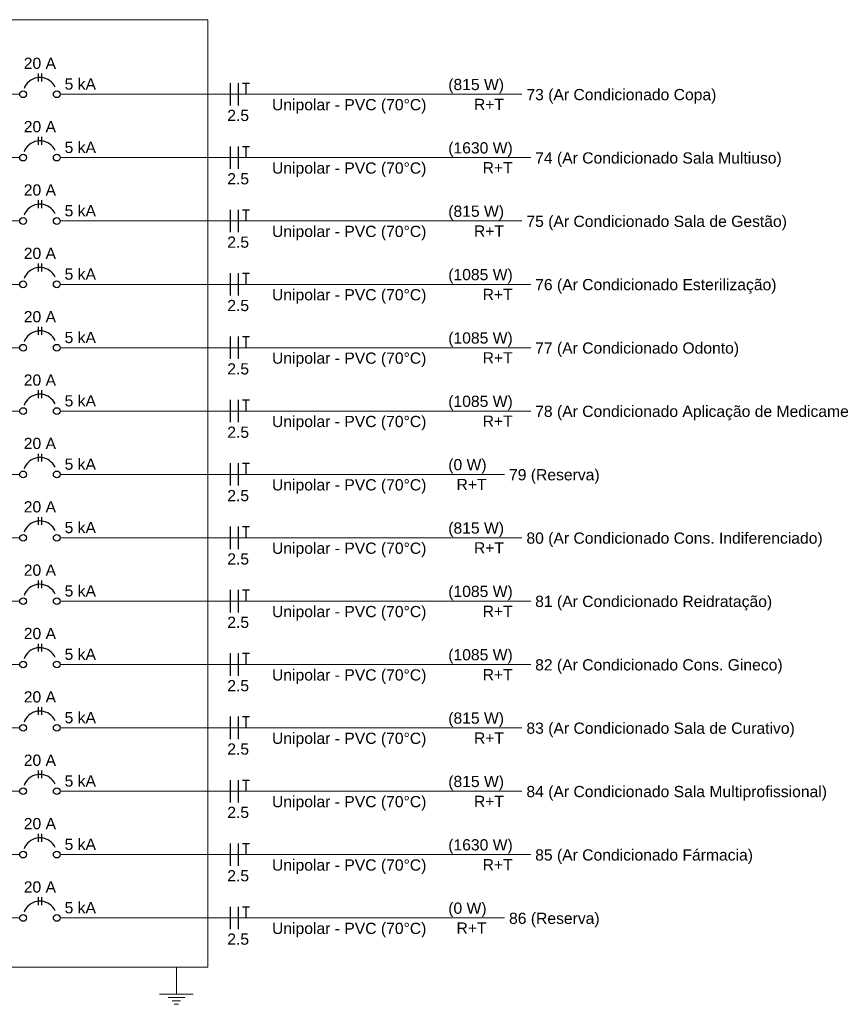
# Model space of a CAD drawing. Extents: x 5066 to 9756, y -2696 to -1109.
# Tile 37 of 208: x 9454 to 9468, y -2670 to -2653. Entities that reach past the tile are written whole.
import ezdxf

# ---------------------------------------------------------------- set-up
doc = ezdxf.new("R2010")
doc.units = 0
doc.header["$MEASUREMENT"] = 0
doc.linetypes.add('NULL', pattern=[0])
for name, color, linetype, lineweight in [('DI-Disjuntor', 3, 'CONTINUOUS', 30), ('DI-Fios', 3, 'CONTINUOUS', 30), ('DI-Linhas do diagrama', 3, 'CONTINUOUS', 20), ('DI-Pontilhado', 3, 'CONTINUOUS', 20), ('DI-Textos do diagrama', 2, 'CONTINUOUS', 20)]:
    doc.layers.add(name, color=color, linetype=linetype, lineweight=lineweight)
doc.styles.add('Arial', font='arial.ttf')

msp = doc.modelspace()

# ---------------------------------------------------------------- linework, layer by layer
at = {"layer": 'DI-Disjuntor'}
for p, q in [((9454.066, -2653.593), (9454.066, -2653.733)), ((9454.126, -2653.593), (9454.126, -2653.733)), ((9454.066, -2654.723), (9454.066, -2654.863)), ((9454.126, -2654.723), (9454.126, -2654.863)), ((9454.066, -2655.853), (9454.066, -2655.993)), ((9454.126, -2655.853), (9454.126, -2655.993)), ((9454.066, -2656.983), (9454.066, -2657.123)), ((9454.126, -2656.983), (9454.126, -2657.123)), ((9454.066, -2658.113), (9454.066, -2658.253)), ((9454.126, -2658.113), (9454.126, -2658.253)), ((9454.066, -2659.243), (9454.066, -2659.383)), ((9454.126, -2659.243), (9454.126, -2659.383)), ((9454.066, -2660.373), (9454.066, -2660.513)), ((9454.126, -2660.373), (9454.126, -2660.513)), ((9454.066, -2661.503), (9454.066, -2661.643)), ((9454.126, -2661.503), (9454.126, -2661.643)), ((9454.066, -2662.633), (9454.066, -2662.773)), ((9454.126, -2662.633), (9454.126, -2662.773)), ((9454.066, -2663.763), (9454.066, -2663.903)), ((9454.126, -2663.763), (9454.126, -2663.903)), ((9454.066, -2664.893), (9454.066, -2665.033)), ((9454.126, -2664.893), (9454.126, -2665.033)), ((9454.066, -2666.023), (9454.066, -2666.163)), ((9454.126, -2666.023), (9454.126, -2666.163)), ((9454.066, -2667.153), (9454.066, -2667.293)), ((9454.126, -2667.153), (9454.126, -2667.293)), ((9454.066, -2668.283), (9454.066, -2668.423)), ((9454.126, -2668.283), (9454.126, -2668.423))]:
    msp.add_line(p, q, dxfattribs=at)
for points in [[(9454.367, -2653.836), (9454.349, -2653.802), (9454.325, -2653.77), (9454.298, -2653.742), (9454.268, -2653.717), (9454.234, -2653.697), (9454.198, -2653.681), (9454.16, -2653.67), (9454.122, -2653.664), (9454.082, -2653.663), (9454.043, -2653.668), (9454.005, -2653.677), (9453.969, -2653.691), (9453.934, -2653.71), (9453.903, -2653.733), (9453.874, -2653.76), (9453.85, -2653.791), (9453.829, -2653.825), (9453.814, -2653.861)], [(9454.367, -2654.966), (9454.349, -2654.932), (9454.325, -2654.9), (9454.298, -2654.872), (9454.268, -2654.847), (9454.234, -2654.827), (9454.198, -2654.811), (9454.16, -2654.8), (9454.122, -2654.794), (9454.082, -2654.793), (9454.043, -2654.798), (9454.005, -2654.807), (9453.969, -2654.821), (9453.934, -2654.84), (9453.903, -2654.863), (9453.874, -2654.89), (9453.85, -2654.921), (9453.829, -2654.955), (9453.814, -2654.991)], [(9454.367, -2656.096), (9454.349, -2656.062), (9454.325, -2656.03), (9454.298, -2656.002), (9454.268, -2655.977), (9454.234, -2655.957), (9454.198, -2655.941), (9454.16, -2655.93), (9454.122, -2655.924), (9454.082, -2655.923), (9454.043, -2655.928), (9454.005, -2655.937), (9453.969, -2655.951), (9453.934, -2655.97), (9453.903, -2655.993), (9453.874, -2656.02), (9453.85, -2656.051), (9453.829, -2656.085), (9453.814, -2656.121)], [(9454.367, -2657.226), (9454.349, -2657.192), (9454.325, -2657.16), (9454.298, -2657.132), (9454.268, -2657.107), (9454.234, -2657.087), (9454.198, -2657.071), (9454.16, -2657.06), (9454.122, -2657.054), (9454.082, -2657.053), (9454.043, -2657.058), (9454.005, -2657.067), (9453.969, -2657.081), (9453.934, -2657.1), (9453.903, -2657.123), (9453.874, -2657.15), (9453.85, -2657.181), (9453.829, -2657.215), (9453.814, -2657.251)], [(9454.367, -2658.356), (9454.349, -2658.322), (9454.325, -2658.29), (9454.298, -2658.262), (9454.268, -2658.237), (9454.234, -2658.217), (9454.198, -2658.201), (9454.16, -2658.19), (9454.122, -2658.184), (9454.082, -2658.183), (9454.043, -2658.188), (9454.005, -2658.197), (9453.969, -2658.211), (9453.934, -2658.23), (9453.903, -2658.253), (9453.874, -2658.28), (9453.85, -2658.311), (9453.829, -2658.345), (9453.814, -2658.381)], [(9454.367, -2659.486), (9454.349, -2659.452), (9454.325, -2659.42), (9454.298, -2659.392), (9454.268, -2659.367), (9454.234, -2659.347), (9454.198, -2659.331), (9454.16, -2659.32), (9454.122, -2659.314), (9454.082, -2659.313), (9454.043, -2659.318), (9454.005, -2659.327), (9453.969, -2659.341), (9453.934, -2659.36), (9453.903, -2659.383), (9453.874, -2659.41), (9453.85, -2659.441), (9453.829, -2659.475), (9453.814, -2659.511)], [(9454.367, -2660.616), (9454.349, -2660.582), (9454.325, -2660.55), (9454.298, -2660.522), (9454.268, -2660.497), (9454.234, -2660.477), (9454.198, -2660.461), (9454.16, -2660.45), (9454.122, -2660.444), (9454.082, -2660.443), (9454.043, -2660.448), (9454.005, -2660.457), (9453.969, -2660.471), (9453.934, -2660.49), (9453.903, -2660.513), (9453.874, -2660.54), (9453.85, -2660.571), (9453.829, -2660.605), (9453.814, -2660.641)], [(9454.367, -2661.746), (9454.349, -2661.712), (9454.325, -2661.68), (9454.298, -2661.652), (9454.268, -2661.627), (9454.234, -2661.607), (9454.198, -2661.591), (9454.16, -2661.58), (9454.122, -2661.574), (9454.082, -2661.573), (9454.043, -2661.578), (9454.005, -2661.587), (9453.969, -2661.601), (9453.934, -2661.62), (9453.903, -2661.643), (9453.874, -2661.67), (9453.85, -2661.701), (9453.829, -2661.735), (9453.814, -2661.771)], [(9454.367, -2662.876), (9454.349, -2662.842), (9454.325, -2662.81), (9454.298, -2662.782), (9454.268, -2662.757), (9454.234, -2662.737), (9454.198, -2662.721), (9454.16, -2662.71), (9454.122, -2662.704), (9454.082, -2662.703), (9454.043, -2662.708), (9454.005, -2662.717), (9453.969, -2662.731), (9453.934, -2662.75), (9453.903, -2662.773), (9453.874, -2662.8), (9453.85, -2662.831), (9453.829, -2662.865), (9453.814, -2662.901)], [(9454.367, -2664.006), (9454.349, -2663.972), (9454.325, -2663.94), (9454.298, -2663.912), (9454.268, -2663.887), (9454.234, -2663.867), (9454.198, -2663.851), (9454.16, -2663.84), (9454.122, -2663.834), (9454.082, -2663.833), (9454.043, -2663.838), (9454.005, -2663.847), (9453.969, -2663.861), (9453.934, -2663.88), (9453.903, -2663.903), (9453.874, -2663.93), (9453.85, -2663.961), (9453.829, -2663.995), (9453.814, -2664.031)], [(9454.367, -2665.136), (9454.349, -2665.102), (9454.325, -2665.07), (9454.298, -2665.042), (9454.268, -2665.017), (9454.234, -2664.997), (9454.198, -2664.981), (9454.16, -2664.97), (9454.122, -2664.964), (9454.082, -2664.963), (9454.043, -2664.968), (9454.005, -2664.977), (9453.969, -2664.991), (9453.934, -2665.01), (9453.903, -2665.033), (9453.874, -2665.06), (9453.85, -2665.091), (9453.829, -2665.125), (9453.814, -2665.161)], [(9454.367, -2666.266), (9454.349, -2666.232), (9454.325, -2666.2), (9454.298, -2666.172), (9454.268, -2666.147), (9454.234, -2666.127), (9454.198, -2666.111), (9454.16, -2666.1), (9454.122, -2666.094), (9454.082, -2666.093), (9454.043, -2666.098), (9454.005, -2666.107), (9453.969, -2666.121), (9453.934, -2666.14), (9453.903, -2666.163), (9453.874, -2666.19), (9453.85, -2666.221), (9453.829, -2666.255), (9453.814, -2666.291)], [(9454.367, -2667.396), (9454.349, -2667.362), (9454.325, -2667.33), (9454.298, -2667.302), (9454.268, -2667.277), (9454.234, -2667.257), (9454.198, -2667.241), (9454.16, -2667.23), (9454.122, -2667.224), (9454.082, -2667.223), (9454.043, -2667.228), (9454.005, -2667.237), (9453.969, -2667.251), (9453.934, -2667.27), (9453.903, -2667.293), (9453.874, -2667.32), (9453.85, -2667.351), (9453.829, -2667.385), (9453.814, -2667.421)], [(9454.367, -2668.526), (9454.349, -2668.492), (9454.325, -2668.46), (9454.298, -2668.432), (9454.268, -2668.407), (9454.234, -2668.387), (9454.198, -2668.371), (9454.16, -2668.36), (9454.122, -2668.354), (9454.082, -2668.353), (9454.043, -2668.358), (9454.005, -2668.367), (9453.969, -2668.381), (9453.934, -2668.4), (9453.903, -2668.423), (9453.874, -2668.45), (9453.85, -2668.481), (9453.829, -2668.515), (9453.814, -2668.551)]]:
    msp.add_lwpolyline(points, dxfattribs=at)
for centre in [(9453.796, -2653.963), (9454.396, -2653.963), (9453.796, -2655.093), (9454.396, -2655.093), (9453.796, -2656.223), (9454.396, -2656.223), (9453.796, -2657.353), (9454.396, -2657.353), (9453.796, -2658.483), (9454.396, -2658.483), (9453.796, -2659.613), (9454.396, -2659.613), (9453.796, -2660.743), (9454.396, -2660.743), (9453.796, -2661.873), (9454.396, -2661.873), (9453.796, -2663.003), (9454.396, -2663.003), (9453.796, -2664.133), (9454.396, -2664.133), (9453.796, -2665.263), (9454.396, -2665.263), (9453.796, -2666.393), (9454.396, -2666.393), (9453.796, -2667.523), (9454.396, -2667.523), (9453.796, -2668.653), (9454.396, -2668.653)]:
    msp.add_circle(centre, 0.06, dxfattribs=at)
at = {"layer": 'DI-Fios'}
for p, q in [((9457.489, -2653.763), (9457.489, -2654.163)), ((9457.629, -2653.763), (9457.629, -2654.163)), ((9457.705, -2653.763), (9457.833, -2653.763)), ((9457.769, -2653.963), (9457.769, -2653.763)), ((9457.489, -2654.893), (9457.489, -2655.293)), ((9457.629, -2654.893), (9457.629, -2655.293)), ((9457.705, -2654.893), (9457.833, -2654.893)), ((9457.769, -2655.093), (9457.769, -2654.893)), ((9457.489, -2656.023), (9457.489, -2656.423)), ((9457.629, -2656.023), (9457.629, -2656.423)), ((9457.705, -2656.023), (9457.833, -2656.023)), ((9457.769, -2656.223), (9457.769, -2656.023)), ((9457.489, -2657.153), (9457.489, -2657.553)), ((9457.629, -2657.153), (9457.629, -2657.553)), ((9457.705, -2657.153), (9457.833, -2657.153)), ((9457.769, -2657.353), (9457.769, -2657.153)), ((9457.489, -2658.283), (9457.489, -2658.683)), ((9457.629, -2658.283), (9457.629, -2658.683)), ((9457.705, -2658.283), (9457.833, -2658.283)), ((9457.769, -2658.483), (9457.769, -2658.283)), ((9457.489, -2659.413), (9457.489, -2659.813)), ((9457.629, -2659.413), (9457.629, -2659.813)), ((9457.705, -2659.413), (9457.833, -2659.413)), ((9457.769, -2659.613), (9457.769, -2659.413)), ((9457.489, -2660.543), (9457.489, -2660.943)), ((9457.629, -2660.543), (9457.629, -2660.943)), ((9457.705, -2660.543), (9457.833, -2660.543)), ((9457.769, -2660.743), (9457.769, -2660.543)), ((9457.489, -2661.673), (9457.489, -2662.073)), ((9457.629, -2661.673), (9457.629, -2662.073)), ((9457.705, -2661.673), (9457.833, -2661.673)), ((9457.769, -2661.873), (9457.769, -2661.673)), ((9457.489, -2662.803), (9457.489, -2663.203)), ((9457.629, -2662.803), (9457.629, -2663.203)), ((9457.705, -2662.803), (9457.833, -2662.803)), ((9457.769, -2663.003), (9457.769, -2662.803)), ((9457.489, -2663.933), (9457.489, -2664.333)), ((9457.629, -2663.933), (9457.629, -2664.333)), ((9457.705, -2663.933), (9457.833, -2663.933)), ((9457.769, -2664.133), (9457.769, -2663.933)), ((9457.489, -2665.063), (9457.489, -2665.463)), ((9457.629, -2665.063), (9457.629, -2665.463)), ((9457.705, -2665.063), (9457.833, -2665.063)), ((9457.769, -2665.263), (9457.769, -2665.063)), ((9457.489, -2666.193), (9457.489, -2666.593)), ((9457.629, -2666.193), (9457.629, -2666.593)), ((9457.705, -2666.193), (9457.833, -2666.193)), ((9457.769, -2666.393), (9457.769, -2666.193)), ((9457.489, -2667.323), (9457.489, -2667.723)), ((9457.629, -2667.323), (9457.629, -2667.723)), ((9457.705, -2667.323), (9457.833, -2667.323)), ((9457.769, -2667.523), (9457.769, -2667.323)), ((9457.489, -2668.453), (9457.489, -2668.853)), ((9457.629, -2668.453), (9457.629, -2668.853)), ((9457.705, -2668.453), (9457.833, -2668.453)), ((9457.769, -2668.653), (9457.769, -2668.453))]:
    msp.add_line(p, q, dxfattribs=at)
at = {"layer": 'DI-Linhas do diagrama'}
for p, q in [((9453.296, -2653.963), (9453.736, -2653.963)), ((9454.456, -2653.963), (9457.489, -2653.963)), ((9457.489, -2653.963), (9457.769, -2653.963)), ((9457.769, -2653.963), (9459.603, -2653.963)), ((9459.603, -2653.963), (9461.374, -2653.963)), ((9461.374, -2653.963), (9462.367, -2653.963)), ((9462.367, -2653.963), (9462.687, -2653.963)), ((9453.296, -2655.093), (9453.736, -2655.093)), ((9454.456, -2655.093), (9457.489, -2655.093)), ((9457.489, -2655.093), (9457.769, -2655.093)), ((9457.769, -2655.093), (9459.603, -2655.093)), ((9459.603, -2655.093), (9461.374, -2655.093)), ((9461.374, -2655.093), (9462.523, -2655.093)), ((9462.523, -2655.093), (9462.843, -2655.093)), ((9453.296, -2656.223), (9453.736, -2656.223)), ((9454.456, -2656.223), (9457.489, -2656.223)), ((9457.489, -2656.223), (9457.769, -2656.223)), ((9457.769, -2656.223), (9459.603, -2656.223)), ((9459.603, -2656.223), (9461.374, -2656.223)), ((9461.374, -2656.223), (9462.367, -2656.223)), ((9462.367, -2656.223), (9462.687, -2656.223)), ((9453.296, -2657.353), (9453.736, -2657.353)), ((9454.456, -2657.353), (9457.489, -2657.353)), ((9457.489, -2657.353), (9457.769, -2657.353)), ((9457.769, -2657.353), (9459.603, -2657.353)), ((9459.603, -2657.353), (9461.374, -2657.353)), ((9461.374, -2657.353), (9462.523, -2657.353)), ((9462.523, -2657.353), (9462.843, -2657.353)), ((9453.296, -2658.483), (9453.736, -2658.483)), ((9454.456, -2658.483), (9457.489, -2658.483)), ((9457.489, -2658.483), (9457.769, -2658.483)), ((9457.769, -2658.483), (9459.603, -2658.483)), ((9459.603, -2658.483), (9461.374, -2658.483)), ((9461.374, -2658.483), (9462.523, -2658.483)), ((9462.523, -2658.483), (9462.843, -2658.483)), ((9453.296, -2659.613), (9453.736, -2659.613)), ((9454.456, -2659.613), (9457.489, -2659.613)), ((9457.489, -2659.613), (9457.769, -2659.613)), ((9457.769, -2659.613), (9459.603, -2659.613)), ((9459.603, -2659.613), (9461.374, -2659.613)), ((9461.374, -2659.613), (9462.523, -2659.613)), ((9462.523, -2659.613), (9462.843, -2659.613)), ((9453.296, -2660.743), (9453.736, -2660.743)), ((9454.456, -2660.743), (9457.489, -2660.743)), ((9457.489, -2660.743), (9457.769, -2660.743)), ((9457.769, -2660.743), (9459.603, -2660.743)), ((9459.603, -2660.743), (9461.374, -2660.743)), ((9461.374, -2660.743), (9462.057, -2660.743)), ((9462.057, -2660.743), (9462.377, -2660.743)), ((9453.296, -2661.873), (9453.736, -2661.873)), ((9454.456, -2661.873), (9457.489, -2661.873)), ((9457.489, -2661.873), (9457.769, -2661.873)), ((9457.769, -2661.873), (9459.603, -2661.873)), ((9459.603, -2661.873), (9461.374, -2661.873)), ((9461.374, -2661.873), (9462.367, -2661.873)), ((9462.367, -2661.873), (9462.687, -2661.873)), ((9453.296, -2663.003), (9453.736, -2663.003)), ((9454.456, -2663.003), (9457.489, -2663.003)), ((9457.489, -2663.003), (9457.769, -2663.003)), ((9457.769, -2663.003), (9459.603, -2663.003)), ((9459.603, -2663.003), (9461.374, -2663.003)), ((9461.374, -2663.003), (9462.523, -2663.003)), ((9462.523, -2663.003), (9462.843, -2663.003)), ((9453.296, -2664.133), (9453.736, -2664.133)), ((9454.456, -2664.133), (9457.489, -2664.133)), ((9457.489, -2664.133), (9457.769, -2664.133)), ((9457.769, -2664.133), (9459.603, -2664.133)), ((9459.603, -2664.133), (9461.374, -2664.133)), ((9461.374, -2664.133), (9462.523, -2664.133)), ((9462.523, -2664.133), (9462.843, -2664.133)), ((9453.296, -2665.263), (9453.736, -2665.263)), ((9454.456, -2665.263), (9457.489, -2665.263)), ((9457.489, -2665.263), (9457.769, -2665.263)), ((9457.769, -2665.263), (9459.603, -2665.263)), ((9459.603, -2665.263), (9461.374, -2665.263)), ((9461.374, -2665.263), (9462.367, -2665.263)), ((9462.367, -2665.263), (9462.687, -2665.263)), ((9453.296, -2666.393), (9453.736, -2666.393)), ((9454.456, -2666.393), (9457.489, -2666.393)), ((9457.489, -2666.393), (9457.769, -2666.393)), ((9457.769, -2666.393), (9459.603, -2666.393)), ((9459.603, -2666.393), (9461.374, -2666.393)), ((9461.374, -2666.393), (9462.367, -2666.393)), ((9462.367, -2666.393), (9462.687, -2666.393)), ((9453.296, -2667.523), (9453.736, -2667.523)), ((9454.456, -2667.523), (9457.489, -2667.523)), ((9457.489, -2667.523), (9457.769, -2667.523)), ((9457.769, -2667.523), (9459.603, -2667.523)), ((9459.603, -2667.523), (9461.374, -2667.523)), ((9461.374, -2667.523), (9462.523, -2667.523)), ((9462.523, -2667.523), (9462.843, -2667.523)), ((9453.296, -2668.653), (9453.736, -2668.653)), ((9454.456, -2668.653), (9457.489, -2668.653)), ((9457.489, -2668.653), (9457.769, -2668.653)), ((9457.769, -2668.653), (9459.603, -2668.653)), ((9459.603, -2668.653), (9461.374, -2668.653)), ((9461.374, -2668.653), (9462.057, -2668.653)), ((9462.057, -2668.653), (9462.377, -2668.653))]:
    msp.add_line(p, q, dxfattribs=at)
at = {"layer": 'DI-Pontilhado'}
msp.add_lwpolyline([(9449.513, -2652.633), (9457.089, -2652.633), (9457.089, -2669.533), (9449.513, -2669.533), (9449.513, -2652.633)], dxfattribs=at)
at = {"layer": 'DI-Textos do diagrama'}
for p, q in [((9456.529, -2669.533), (9456.529, -2670.013)), ((9456.229, -2670.013), (9456.829, -2670.013)), ((9456.379, -2670.073), (9456.679, -2670.073)), ((9456.454, -2670.133), (9456.604, -2670.133)), ((9456.491, -2670.193), (9456.566, -2670.193))]:
    msp.add_line(p, q, dxfattribs=at)

# ---------------------------------------------------------------- texts
at = {"layer": 'DI-Textos do diagrama', "linetype": 'NULL', "char_height": 0.2, "attachment_point": 7, "line_spacing_factor": 0.6, "style": 'Arial'}
for s, insert, width in [('20 A', (9453.808, -2653.513), 1.14939), ('5 kA', (9454.536, -2653.883), 1.11829), ('(815 W)', (9461.374, -2653.949), 1.98659), ('R+T', (9461.832, -2654.243), 1.07134), ('73 (Ar Condicionado Copa)', (9462.767, -2654.129), 6.77012), ('2.5', (9457.435, -2654.443), 0.77652), ('Unipolar - PVC (70%%dC)', (9458.233, -2654.309), 5.48232), ('20 A', (9453.808, -2654.643), 1.14939), ('5 kA', (9454.536, -2655.013), 1.11829), ('(1630 W)', (9461.374, -2655.079), 2.29726), ('74 (Ar Condicionado Sala Multiuso)', (9462.923, -2655.259), 8.78841), ('Unipolar - PVC (70%%dC)', (9458.233, -2655.439), 5.48232), ('R+T', (9461.987, -2655.373), 1.07134), ('2.5', (9457.435, -2655.573), 0.77652), ('20 A', (9453.808, -2655.773), 1.14939), ('5 kA', (9454.536, -2656.143), 1.11829), ('(815 W)', (9461.374, -2656.209), 1.98659), ('75 (Ar Condicionado Sala de Gestão)', (9462.767, -2656.389), 9.28598), ('Unipolar - PVC (70%%dC)', (9458.233, -2656.569), 5.48232), ('R+T', (9461.832, -2656.503), 1.07134), ('2.5', (9457.435, -2656.703), 0.77652), ('20 A', (9453.808, -2656.903), 1.14939), ('5 kA', (9454.536, -2657.273), 1.11829), ('(1085 W)', (9461.374, -2657.339), 2.29726), ('76 (Ar Condicionado Esterilização)', (9462.923, -2657.519), 8.60213), ('Unipolar - PVC (70%%dC)', (9458.233, -2657.699), 5.48232), ('R+T', (9461.987, -2657.633), 1.07134), ('2.5', (9457.435, -2657.833), 0.77652), ('20 A', (9453.808, -2658.033), 1.14939), ('5 kA', (9454.536, -2658.403), 1.11829), ('(1085 W)', (9461.374, -2658.469), 2.29726), ('77 (Ar Condicionado Odonto)', (9462.923, -2658.649), 7.26707), ('Unipolar - PVC (70%%dC)', (9458.233, -2658.829), 5.48232), ('R+T', (9461.987, -2658.763), 1.07134), ('2.5', (9457.435, -2658.963), 0.77652), ('20 A', (9453.808, -2659.163), 1.14939), ('5 kA', (9454.536, -2659.533), 1.11829), ('(1085 W)', (9461.374, -2659.599), 2.29726), ('R+T', (9461.987, -2659.893), 1.07134), ('78 (Ar Condicionado Aplicação de Medicamento)', (9462.923, -2659.779), 12.14299), ('Unipolar - PVC (70%%dC)', (9458.233, -2659.959), 5.48232), ('2.5', (9457.435, -2660.093), 0.77652), ('20 A', (9453.808, -2660.293), 1.14939), ('5 kA', (9454.536, -2660.663), 1.11829), ('(0 W)', (9461.374, -2660.729), 1.36524), ('79 (Reserva)', (9462.457, -2660.909), 3.22927), ('Unipolar - PVC (70%%dC)', (9458.233, -2661.089), 5.48232), ('R+T', (9461.521, -2661.023), 1.07134), ('2.5', (9457.435, -2661.223), 0.77652), ('20 A', (9453.808, -2661.423), 1.14939), ('5 kA', (9454.536, -2661.793), 1.11829), ('(815 W)', (9461.374, -2661.859), 1.98659), ('R+T', (9461.832, -2662.153), 1.07134), ('80 (Ar Condicionado Cons. Indiferenciado)', (9462.767, -2662.039), 10.55884), ('2.5', (9457.435, -2662.353), 0.77652), ('Unipolar - PVC (70%%dC)', (9458.233, -2662.219), 5.48232), ('20 A', (9453.808, -2662.553), 1.14939), ('5 kA', (9454.536, -2662.923), 1.11829), ('(1085 W)', (9461.374, -2662.989), 2.29726), ('81 (Ar Condicionado Reidratação)', (9462.923, -2663.169), 8.44695), ('Unipolar - PVC (70%%dC)', (9458.233, -2663.349), 5.48232), ('R+T', (9461.987, -2663.283), 1.07134), ('2.5', (9457.435, -2663.483), 0.77652), ('20 A', (9453.808, -2663.683), 1.14939), ('5 kA', (9454.536, -2664.053), 1.11829), ('(1085 W)', (9461.374, -2664.119), 2.29726), ('82 (Ar Condicionado Cons. Gineco)', (9462.923, -2664.299), 8.81982), ('Unipolar - PVC (70%%dC)', (9458.233, -2664.479), 5.48232), ('R+T', (9461.987, -2664.413), 1.07134), ('2.5', (9457.435, -2664.613), 0.77652), ('20 A', (9453.808, -2664.813), 1.14939), ('5 kA', (9454.536, -2665.183), 1.11829), ('(815 W)', (9461.374, -2665.249), 1.98659), ('83 (Ar Condicionado Sala de Curativo)', (9462.767, -2665.429), 9.56494), ('Unipolar - PVC (70%%dC)', (9458.233, -2665.609), 5.48232), ('R+T', (9461.832, -2665.543), 1.07134), ('2.5', (9457.435, -2665.743), 0.77652), ('20 A', (9453.808, -2665.943), 1.14939), ('5 kA', (9454.536, -2666.313), 1.11829), ('(815 W)', (9461.374, -2666.379), 1.98659), ('84 (Ar Condicionado Sala Multiprofissional)', (9462.767, -2666.559), 10.71341), ('Unipolar - PVC (70%%dC)', (9458.233, -2666.739), 5.48232), ('R+T', (9461.832, -2666.673), 1.07134), ('2.5', (9457.435, -2666.873), 0.77652), ('20 A', (9453.808, -2667.073), 1.14939), ('5 kA', (9454.536, -2667.443), 1.11829), ('(1630 W)', (9461.374, -2667.509), 2.29726), ('85 (Ar Condicionado Fármacia)', (9462.923, -2667.689), 7.76311), ('Unipolar - PVC (70%%dC)', (9458.233, -2667.869), 5.48232), ('R+T', (9461.987, -2667.803), 1.07134), ('2.5', (9457.435, -2668.003), 0.77652), ('20 A', (9453.808, -2668.203), 1.14939), ('5 kA', (9454.536, -2668.573), 1.11829), ('(0 W)', (9461.374, -2668.639), 1.36524), ('86 (Reserva)', (9462.457, -2668.819), 3.22927), ('Unipolar - PVC (70%%dC)', (9458.233, -2668.999), 5.48232), ('R+T', (9461.521, -2668.933), 1.07134), ('2.5', (9457.435, -2669.133), 0.77652)]:
    msp.add_mtext(s, dxfattribs=dict(at, insert=insert, width=width))

doc.saveas('drawing.dxf')
